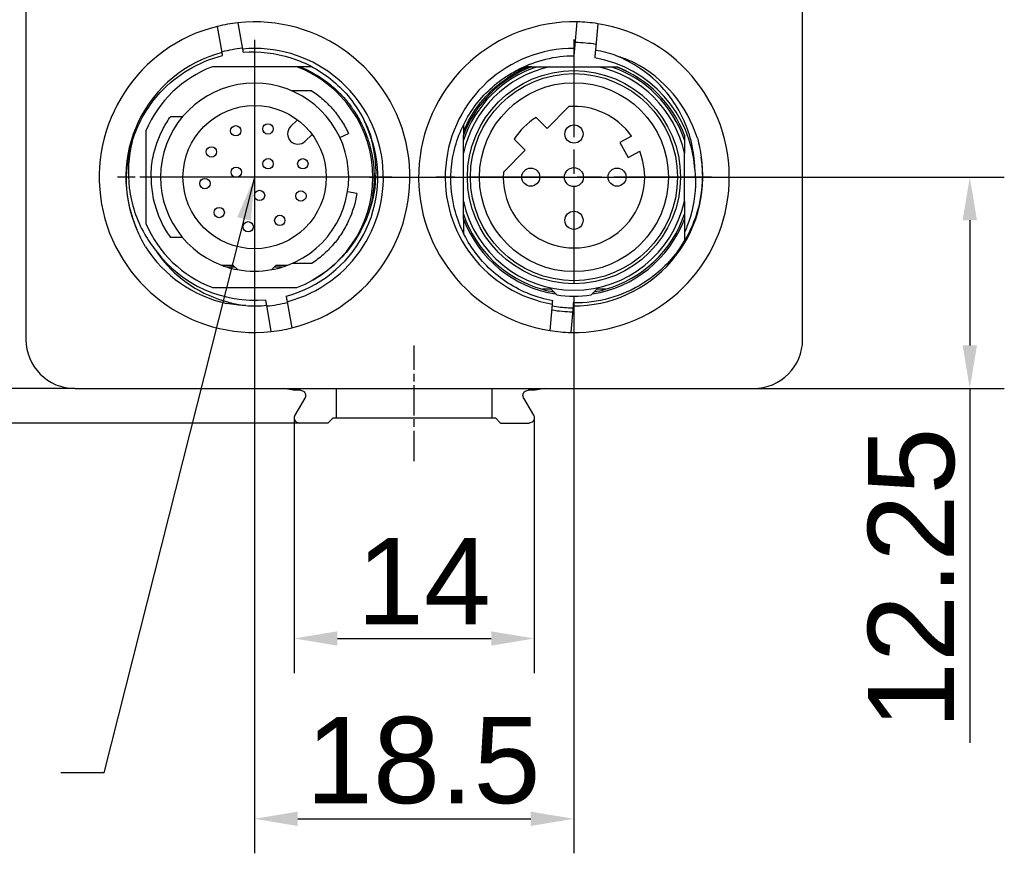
# Model space of a CAD drawing. Header units: millimetres. Extents: x 5 to 336, y 35 to 122.
# Tile 4 of 5: x 279 to 336, y 35 to 84. Entities that reach past the tile are written whole.
import ezdxf

# ---------------------------------------------------------------- set-up
doc = ezdxf.new("R2010")
doc.units = ezdxf.units.MM
doc.linetypes.add('CHAIN', pattern=[0.3543, 0.2362, -0.0295, 0.0591, -0.0295])
for name, color, linetype, lineweight in [('Bemaßungen(DIN)', 7, 'Continuous', 25), ('Mittellinie(DIN)', 7, 'CHAIN', 25), ('Mittelpunktmarkierung(DIN)', 7, 'Continuous', 25), ('Sichtbare Kanten(DIN)', 7, 'Continuous', 30), ('Sichtbare tangentiale Kanten(DIN)', 7, 'Continuous', 30), ('Symbole(DIN)', 7, 'Continuous', 25)]:
    doc.layers.add(name, color=color, linetype=linetype, lineweight=lineweight)
doc.styles.add('STANDARD-BSI~0', font='arial.ttf')
doc.dimstyles.new('Katalogzeichnungen', dxfattribs={"dimtxt": 5, "dimasz": 2.5, "dimexe": 2, "dimexo": 0, "dimgap": 0.8, "dimtad": 1, "dimrnd": 1e-08, "dimdsep": 46, "dimtxsty": 'STANDARD-BSI~0', "dimcen": 0.09, "dimdle": 10, "dimclrd": 250, "dimclre": 250, "dimclrt": 250, "dimazin": 2, "dimtfac": 1, "dimtmove": 0, "dimatfit": 3, "dimfxl": 1, "dimtolj": 1, "dimtzin": 0, "dimlwd": 25, "dimlwe": 25, "dimarcsym": 0})
doc.dimstyles.new('Katalogzeichnungen$7', dxfattribs={"dimtxt": 5, "dimasz": 2.5, "dimexe": 2, "dimexo": 0, "dimgap": 0.8, "dimtad": 1, "dimrnd": 1e-08, "dimdsep": 46, "dimtxsty": 'STANDARD-BSI~0', "dimcen": 0.09, "dimdle": 10, "dimclrd": 179, "dimclre": 250, "dimclrt": 250, "dimazin": 2, "dimtfac": 1, "dimtmove": 0, "dimatfit": 3, "dimfxl": 1, "dimtolj": 1, "dimtzin": 0, "dimlwd": 25, "dimlwe": 25, "dimarcsym": 0})

# ---------------------------------------------------------------- blocks, each defined once
blk = doc.blocks.new('*D7')
at = {"layer": 'Bemaßungen(DIN)', "color": 250, "linetype": 'Continuous', "lineweight": 25}
for p, q in [((299.622, 74.437), (336.405, 74.437)), ((334.405, 71.937), (334.405, 64.687)), ((321.872, 62.187), (336.405, 62.187)), ((334.405, 62.187), (334.405, 41.648))]:
    blk.add_line(p, q, dxfattribs=at)
at = {"layer": 'Bemaßungen(DIN)', "color": 250, "linetype": 'Continuous'}
for points in [[(333.989, 71.937), (334.822, 71.937), (334.405, 74.437)], [(333.989, 64.687), (334.822, 64.687), (334.405, 62.187)]]:
    blk.add_solid(points, dxfattribs=at)
at = {"layer": 'Defpoints', "color": 0, "linetype": 'Continuous'}
for p in [(299.622, 74.437), (334.405, 74.437), (321.872, 62.187)]:
    blk.add_point(p, dxfattribs=at)
at = {"layer": 'Bemaßungen(DIN)', "color": 250, "linetype": 'Continuous', "lineweight": 25, "insert": (328.5, 42.448), "char_height": 5, "attachment_point": 1, "rotation": 90, "style": 'STANDARD-BSI~0'}
blk.add_mtext('\\A1;12.25', dxfattribs=at)
blk = doc.blocks.new('*D8')
at = {"layer": 'Bemaßungen(DIN)', "color": 250, "linetype": 'Continuous', "lineweight": 25}
for p, q in [((295.266, 60.487), (295.266, 45.702)), ((309.177, 60.487), (309.177, 45.702)), ((297.766, 47.702), (306.677, 47.702))]:
    blk.add_line(p, q, dxfattribs=at)
at = {"layer": 'Bemaßungen(DIN)', "color": 250, "linetype": 'Continuous'}
for points in [[(297.766, 48.119), (297.766, 47.286), (295.266, 47.702)], [(306.677, 48.119), (306.677, 47.286), (309.177, 47.702)]]:
    blk.add_solid(points, dxfattribs=at)
at = {"layer": 'Defpoints', "color": 0, "linetype": 'Continuous'}
for p in [(295.266, 60.487), (309.177, 60.487), (309.177, 47.702)]:
    blk.add_point(p, dxfattribs=at)
at = {"layer": 'Bemaßungen(DIN)', "color": 250, "linetype": 'Continuous', "lineweight": 25, "insert": (298.886, 53.523), "char_height": 5, "attachment_point": 1, "style": 'STANDARD-BSI~0'}
blk.add_mtext('\\A1;14', dxfattribs=at)
blk = doc.blocks.new('*D13')
at = {"layer": 'Bemaßungen(DIN)', "color": 250, "linetype": 'Continuous', "lineweight": 25}
for p, q in [((270.448, 64.687), (270.448, 67.187)), ((282.572, 62.187), (268.448, 62.187)), ((270.448, 62.187), (270.448, 60.187)), ((295.566, 60.187), (268.448, 60.187)), ((270.448, 57.687), (270.448, 49.16))]:
    blk.add_line(p, q, dxfattribs=at)
at = {"layer": 'Bemaßungen(DIN)', "color": 250, "linetype": 'Continuous'}
for points in [[(270.031, 64.687), (270.864, 64.687), (270.448, 62.187)], [(270.031, 57.687), (270.864, 57.687), (270.448, 60.187)]]:
    blk.add_solid(points, dxfattribs=at)
at = {"layer": 'Defpoints', "color": 0, "linetype": 'Continuous'}
for p in [(270.448, 62.187), (282.572, 62.187), (295.566, 60.187)]:
    blk.add_point(p, dxfattribs=at)
at = {"layer": 'Bemaßungen(DIN)', "color": 250, "linetype": 'Continuous', "lineweight": 25, "insert": (264.627, 49.96), "char_height": 5, "attachment_point": 1, "rotation": 90, "style": 'STANDARD-BSI~0'}
blk.add_mtext('\\A1;2', dxfattribs=at)
blk = doc.blocks.new('*D14')
at = {"layer": 'Bemaßungen(DIN)', "color": 250, "linetype": 'Continuous', "lineweight": 25}
for p, q in [((282.572, 105.187), (268.448, 105.187)), ((270.448, 102.687), (270.448, 64.687)), ((282.572, 62.187), (268.448, 62.187))]:
    blk.add_line(p, q, dxfattribs=at)
at = {"layer": 'Bemaßungen(DIN)', "color": 250, "linetype": 'Continuous'}
for points in [[(270.031, 102.687), (270.864, 102.687), (270.448, 105.187)], [(270.031, 64.687), (270.864, 64.687), (270.448, 62.187)]]:
    blk.add_solid(points, dxfattribs=at)
at = {"layer": 'Defpoints', "color": 0, "linetype": 'Continuous'}
for p in [(282.572, 105.187), (270.448, 62.187), (282.572, 62.187)]:
    blk.add_point(p, dxfattribs=at)
at = {"layer": 'Bemaßungen(DIN)', "color": 250, "linetype": 'Continuous', "lineweight": 25, "insert": (264.539, 80.005), "char_height": 5, "attachment_point": 1, "rotation": 90, "style": 'STANDARD-BSI~0'}
blk.add_mtext('\\A1;43', dxfattribs=at)
blk = doc.blocks.new('*D19')
at = {"layer": 'Bemaßungen(DIN)', "color": 250, "linetype": 'Continuous', "lineweight": 25}
for p, q in [((292.972, 67.787), (292.972, 35.253)), ((311.472, 66.462), (311.472, 35.253)), ((295.472, 37.253), (308.972, 37.253))]:
    blk.add_line(p, q, dxfattribs=at)
at = {"layer": 'Bemaßungen(DIN)', "color": 250, "linetype": 'Continuous'}
for points in [[(295.472, 37.669), (295.472, 36.836), (292.972, 37.253)], [(308.972, 37.669), (308.972, 36.836), (311.472, 37.253)]]:
    blk.add_solid(points, dxfattribs=at)
at = {"layer": 'Defpoints', "color": 0, "linetype": 'Continuous'}
for p in [(292.972, 67.787), (311.472, 66.462), (311.472, 37.253)]:
    blk.add_point(p, dxfattribs=at)
at = {"layer": 'Bemaßungen(DIN)', "color": 250, "linetype": 'Continuous', "lineweight": 25, "insert": (295.944, 43.158), "char_height": 5, "attachment_point": 1, "style": 'STANDARD-BSI~0'}
blk.add_mtext('\\A1;18.5', dxfattribs=at)

msp = doc.modelspace()

# ---------------------------------------------------------------- linework, layer by layer
at = {"layer": 'Mittellinie(DIN)', "linetype": 'CHAIN', "ltscale": 7.44499}
msp.add_line((302.222, 57.987), (302.222, 64.687), dxfattribs=at)
at = {"layer": 'Mittelpunktmarkierung(DIN)', "linetype": 'CHAIN', "ltscale": 23.990969}
for p, q in [((292.972, 82.387), (292.972, 69.437)), ((311.472, 82.412), (311.472, 66.462)), ((292.972, 81.087), (292.972, 67.787)), ((300.922, 74.437), (285.022, 74.437)), ((299.622, 74.437), (286.322, 74.437)), ((319.447, 74.437), (303.497, 74.437))]:
    msp.add_line(p, q, dxfattribs=at)
at = {"layer": 'Sichtbare Kanten(DIN)'}
for p, q in [((279.722, 102.337), (279.722, 65.037)), ((324.722, 65.037), (324.722, 102.337)), ((292.003, 83.385), (292.271, 81.863)), ((311.522, 81.896), (311.656, 83.435)), ((312.852, 83.331), (312.717, 81.791)), ((291.09, 81.655), (290.821, 83.177)), ((295.413, 80.837), (290.53, 80.837)), ((310.078, 80.837), (312.865, 80.837)), ((313.921, 80.837), (313.913, 80.837)), ((296.288, 79.437), (295.14, 79.437)), ((309.916, 77.266), (311.177, 78.527)), ((288.794, 77.937), (288.098, 77.937)), ((295.451, 77.765), (295.057, 77.372)), ((309.279, 77.902), (309.916, 77.266)), ((286.672, 77.127), (286.672, 71.748)), ((295.906, 76.523), (296.299, 76.917)), ((297.911, 76.741), (298.409, 76.973)), ((308.007, 76.629), (308.643, 75.993)), ((314.809, 76.818), (314.133, 76.451)), ((314.133, 76.451), (314.61, 75.572)), ((307.382, 74.732), (308.643, 75.993)), ((314.61, 75.572), (315.286, 75.94)), ((305.072, 73.044), (305.072, 75.831)), ((317.872, 73.044), (317.872, 75.831)), ((298.898, 73.499), (298.354, 73.585)), ((305.072, 72.292), (305.072, 73.044)), ((317.872, 73.044), (317.872, 72.292)), ((305.072, 71.995), (305.072, 71.197)), ((317.872, 71.995), (317.872, 70.742)), ((288.794, 70.937), (288.098, 70.937)), ((291.05, 69.337), (291.714, 69.337)), ((291.34, 69.237), (291.814, 69.237)), ((291.714, 69.337), (291.972, 69.08)), ((293.972, 69.08), (294.229, 69.337)), ((294.129, 69.237), (294.603, 69.237)), ((294.229, 69.337), (294.893, 69.337)), ((290.53, 68.037), (295.413, 68.037)), ((310.144, 67.937), (309.651, 67.937)), ((310.144, 67.937), (310.472, 67.61)), ((312.472, 67.61), (312.799, 67.937)), ((313.292, 67.937), (312.799, 67.937)), ((293.94, 65.49), (293.672, 67.011)), ((294.853, 67.22), (295.122, 65.698)), ((310.091, 65.544), (310.226, 67.083)), ((311.421, 66.979), (311.287, 65.439)), ((282.572, 62.187), (321.872, 62.187)), ((295.222, 62.087), (294.654, 62.187)), ((309.789, 62.187), (309.222, 62.087)), ((295.624, 62.087), (295.222, 62.087)), ((295.884, 61.637), (295.306, 60.637)), ((308.559, 61.637), (309.137, 60.637)), ((309.222, 62.087), (308.819, 62.087)), ((297.522, 60.487), (297.222, 60.187)), ((297.522, 60.487), (297.722, 60.487)), ((297.722, 60.487), (306.722, 60.487)), ((306.722, 60.487), (306.922, 60.487)), ((306.922, 60.487), (307.222, 60.187)), ((297.222, 60.187), (295.566, 60.187)), ((307.222, 60.187), (308.877, 60.187))]:
    msp.add_line(p, q, dxfattribs=at)
for centre, radius in [((311.472, 74.437), 6.175), ((311.472, 74.437), 6), ((311.472, 74.437), 5.475), ((292.972, 74.437), 4.15), ((291.879, 77.124), 0.3), ((293.747, 77.232), 0.3), ((311.472, 76.937), 0.525), ((290.466, 75.898), 0.3), ((293.749, 75.215), 0.3), ((295.766, 75.212), 0.3), ((291.909, 74.722), 0.3), ((308.972, 74.437), 0.525), ((311.472, 74.437), 0.55), ((313.972, 74.437), 0.525), ((290.096, 74.065), 0.3), ((293.256, 73.375), 0.3), ((295.658, 73.345), 0.3), ((290.921, 72.387), 0.3), ((311.472, 71.937), 0.525), ((294.432, 71.932), 0.3), ((292.599, 71.561), 0.3)]:
    msp.add_circle(centre, radius, dxfattribs=at)
for centre, radius, start, end in [((292.972, 74.437), 9, 96.1774, 103.8226), ((292.972, 74.437), 9, 283.8226, 96.1774), ((311.472, 74.437), 9, 88.8226, 261.1774), ((311.472, 74.437), 9, 268.8226, 81.1774), ((311.472, 74.437), 9, 81.1774, 88.8226), ((292.972, 74.437), 9, 103.8226, 276.1774), ((311.472, 74.437), 7.799, 80.5878, 89.4122), ((292.972, 74.437), 7.459, 104.614, 203.9257), ((292.972, 74.437), 7.5, 95.4114, 104.5886), ((292.972, 74.437), 7.459, 284.614, 95.386), ((311.472, 74.437), 7.459, 89.614, 260.386), ((311.472, 74.437), 7.459, 71.077, 80.386), ((311.472, 74.437), 7.016, 89.9062, 117.2609), ((311.472, 74.437), 7.016, 3.6436, 80.0938), ((311.472, 74.437), 7.5, 17.4993, 62.5033), ((292.972, 74.437), 6.85, 110.8836, 156.8834), ((292.972, 74.437), 6.85, 290.8836, 69.1164), ((311.472, 74.437), 6.55, 102.2856, 167.7144), ((311.472, 74.437), 6.75, 108.5317, 161.4683), ((311.472, 74.437), 6.85, 110.8836, 159.1164), ((311.472, 74.437), 6.55, 12.2856, 77.7144), ((311.472, 74.437), 6.75, 18.5317, 71.4683), ((311.472, 74.437), 6.85, 20.8836, 69.1164), ((292.972, 74.437), 5.45, 290.6455, 249.3545), ((311.472, 74.437), 4.1, 35.5047, 94.1214), ((311.472, 74.437), 4.1, 122.3196, 147.6804), ((295.482, 76.948), 0.6, 135, 315), ((292.972, 74.437), 7.134, 284.8249, 19.2372), ((311.472, 74.437), 4.1, 175.8786, 21.4953), ((311.472, 74.437), 7.459, 269.614, 8.9257), ((311.472, 74.437), 6.55, 192.2856, 347.7144), ((311.472, 74.437), 6.75, 198.5317, 254.3575), ((311.472, 74.437), 6.85, 200.8836, 261.1014), ((311.472, 74.437), 6.85, 278.8986, 339.1164), ((311.472, 74.437), 6.75, 285.6425, 341.4683), ((292.972, 74.437), 6.85, 203.1166, 249.1164), ((292.972, 74.437), 7.5, 212.4993, 257.5033), ((292.972, 74.437), 7.134, 216.5898, 275.1751), ((292.972, 74.437), 5.45, 249.3545, 252.5786), ((292.972, 74.437), 5.45, 252.5786, 259.4271), ((292.972, 74.437), 5.45, 259.4271, 280.5729), ((292.972, 74.437), 5.45, 280.5729, 287.4214), ((292.972, 74.437), 5.45, 287.4214, 290.6455), ((311.472, 74.437), 6.75, 254.3575, 259.9207), ((311.472, 74.437), 6.75, 280.0793, 285.6425), ((311.472, 74.437), 6.9, 261.6669, 278.3331), ((292.972, 74.437), 7.459, 266.077, 275.386), ((292.972, 74.437), 7.5, 275.4114, 284.5886), ((311.472, 74.437), 7.799, 260.5878, 269.4122), ((292.972, 74.437), 9, 276.1774, 283.8226), ((282.572, 65.037), 2.85, 180, 270), ((311.472, 74.437), 9, 261.1774, 268.8226), ((321.872, 65.037), 2.85, 270, 0)]:
    msp.add_arc(centre, radius, start, end, dxfattribs=at)
for points, weights in [([(291.12, 81.482), (291.105, 81.567), (291.09, 81.655)], [1.00027259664, 1.0002069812, 1]), ([(292.271, 81.863), (292.288, 81.767), (292.305, 81.674)], [1, 1.00022698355, 1.00028395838]), ([(311.483, 81.453), (311.502, 81.668), (311.522, 81.896)], [1.00012540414, 1.00053507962, 1]), ([(312.717, 81.791), (312.697, 81.563), (312.678, 81.348)], [1, 1.00053507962, 1.00012540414]), ([(309.03, 80.837), (309.179, 80.837), (309.326, 80.837)], [1.90749853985, 1.91519278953, 1.92200423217]), ([(313.617, 80.837), (313.764, 80.837), (313.913, 80.837)], [1.92200423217, 1.91519278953, 1.90749853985]), ([(305.072, 76.583), (305.072, 76.73), (305.072, 76.879)], [1.7244318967, 1.718320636, 1.71141731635]), ([(317.872, 76.879), (317.872, 76.73), (317.872, 76.583)], [1.71142526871, 1.71832862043, 1.72443990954]), ([(305.072, 71.995), (305.072, 72.145), (305.072, 72.292)], [1.71141731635, 1.718320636, 1.7244318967]), ([(317.872, 72.292), (317.872, 72.145), (317.872, 71.995)], [1.72444011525, 1.71832882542, 1.71142547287]), ([(293.672, 67.011), (293.643, 67.176), (293.615, 67.333)], [1, 1.00038942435, 1.00027843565]), ([(294.797, 67.541), (294.824, 67.384), (294.853, 67.22)], [1.00027843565, 1.00038942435, 1]), ([(310.226, 67.083), (310.234, 67.18), (310.243, 67.275)], [1, 1.00022698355, 1.00028395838]), ([(311.437, 67.153), (311.429, 67.067), (311.421, 66.979)], [1.00027259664, 1.0002069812, 1])]:
    msp.add_rational_spline(points, weights, degree=2, dxfattribs=at)
for points, knots in [([(292.305, 81.674), (293.241, 81.747), (294.182, 81.638), (295.97, 81.067), (296.8, 80.61), (298.233, 79.405), (298.824, 78.671), (299.436, 77.504), (299.586, 77.15), (299.707, 76.788)], [0.0015449, 0.0015449, 0.0015449, 0.0015449, 0.2831867, 0.2831867, 0.5648712, 0.5648712, 0.8450536, 0.8450536, 0.9603587, 0.9603587, 0.9603587, 0.9603587]), ([(286.154, 71.412), (285.792, 72.258), (285.59, 73.164), (285.526, 75.047), (285.681, 76.008), (286.35, 77.81), (286.855, 78.635), (287.99, 79.866), (288.549, 80.318), (289.775, 81.042), (290.433, 81.312), (291.12, 81.482)], [0.306774, 0.306774, 0.306774, 0.306774, 0.583026, 0.583026, 0.872286, 0.872286, 1.160043, 1.160043, 1.374771, 1.374771, 1.587234, 1.587234, 1.587234, 1.587234]), ([(318.473, 74.883), (318.467, 75.443), (318.395, 76.002), (318.026, 77.454), (317.619, 78.305), (316.581, 79.704), (315.996, 80.267), (314.879, 81.033), (314.396, 81.29), (313.89, 81.493)], [0.1060013, 0.1060013, 0.1060013, 0.1060013, 0.2750383, 0.2750383, 0.5556646, 0.5556646, 0.7978258, 0.7978258, 0.9618417, 0.9618417, 0.9618417, 0.9618417]), ([(295.609, 80.837), (295.603, 80.837), (295.596, 80.837), (295.544, 80.837), (295.504, 80.837), (295.455, 80.837), (295.44, 80.837), (295.424, 80.837), (295.42, 80.837), (295.415, 80.837), (295.413, 80.837), (295.413, 80.837)], [-0.01834783, -0.01834783, -0.01834783, -0.01834783, -0.01726142, -0.01726142, -0.00934726, -0.00934726, -0.00435425, -0.00435425, -0.00206063, -0.00206063, 0, 0, 0, 0]), ([(296.291, 80.837), (296.273, 80.837), (296.255, 80.837), (296.028, 80.837), (295.819, 80.837), (295.609, 80.837)], [-0.07056606, -0.07056606, -0.07056606, -0.07056606, -0.06486096, -0.06486096, 0, 0, 0, 0]), ([(310.243, 67.275), (309.32, 67.446), (308.439, 67.795), (306.859, 68.81), (306.176, 69.466), (305.103, 71.001), (304.722, 71.863), (304.315, 73.679), (304.29, 74.616), (304.601, 76.442), (304.932, 77.313), (305.907, 78.875), (306.541, 79.552), (307.594, 80.309), (307.919, 80.505), (308.258, 80.674)], [0.001545, 0.001545, 0.001545, 0.001545, 0.283187, 0.283187, 0.564871, 0.564871, 0.845054, 0.845054, 1.123734, 1.123734, 1.400911, 1.400911, 1.676585, 1.676585, 1.790529, 1.790529, 1.790529, 1.790529]), ([(308.722, 80.837), (308.272, 80.664), (307.839, 80.444), (307.353, 80.13), (307.274, 80.077), (307.196, 80.022)], [-0.5495102, -0.5495102, -0.5495102, -0.5495102, -0.4037689, -0.4037689, -0.3748769, -0.3748769, -0.3748769, -0.3748769]), ([(309.03, 80.837), (309.03, 80.837), (309.028, 80.837), (309.023, 80.837), (309.018, 80.837), (309.003, 80.837), (308.988, 80.837), (308.939, 80.837), (308.901, 80.837), (308.849, 80.837), (308.842, 80.837), (308.834, 80.837)], [-0.03260329, -0.03260329, -0.03260329, -0.03260329, -0.02889184, -0.02889184, -0.02480152, -0.02480152, -0.01592265, -0.01592265, -0.00227481, -0.00227481, 0, 0, 0, 0]), ([(309.326, 80.837), (309.413, 80.837), (309.5, 80.837), (309.584, 80.837), (309.669, 80.837), (309.752, 80.837), (309.834, 80.837), (309.917, 80.837), (309.998, 80.837), (310.078, 80.837)], [0, 0, 0, 0, 0.333333, 0.333333, 0.333333, 0.666667, 0.666667, 0.666667, 1, 1, 1, 1]), ([(312.865, 80.837), (312.945, 80.837), (313.027, 80.837), (313.109, 80.837), (313.191, 80.837), (313.274, 80.837), (313.359, 80.837), (313.444, 80.837), (313.53, 80.837), (313.617, 80.837)], [0, 0, 0, 0, 0.333333, 0.333333, 0.333333, 0.666667, 0.666667, 0.666667, 1, 1, 1, 1]), ([(296.288, 79.437), (296.517, 79.286), (296.735, 79.118), (296.941, 78.937), (297.147, 78.755), (297.34, 78.56), (297.519, 78.352), (297.698, 78.144), (297.863, 77.923), (298.011, 77.693), (298.16, 77.462), (298.293, 77.222), (298.409, 76.973)], [0, 0, 0, 0, 0.25, 0.25, 0.25, 0.5, 0.5, 0.5, 0.75, 0.75, 0.75, 1, 1, 1, 1]), ([(286.972, 74.437), (286.972, 74.447), (286.972, 74.458), (286.974, 74.855), (287.013, 75.241), (287.198, 76.158), (287.379, 76.677), (287.752, 77.408), (287.893, 77.643), (288.069, 77.896), (288.085, 77.919), (288.098, 77.937)], [0.0736859, 0.0736859, 0.0736859, 0.0736859, 0.0768476, 0.0768476, 0.1970621, 0.1970621, 0.3676956, 0.3676956, 0.4529463, 0.4529463, 0.4637176, 0.4637176, 0.4637176, 0.4637176]), ([(299.186, 77.977), (299.31, 77.737), (299.421, 77.49), (299.824, 76.438), (299.982, 75.597), (299.99, 73.906), (299.843, 73.073), (299.551, 72.287)], [0.4784282, 0.4784282, 0.4784282, 0.4784282, 0.5590399, 0.5590399, 0.8135284, 0.8135284, 1.065334, 1.065334, 1.065334, 1.065334]), ([(305.072, 77.075), (305.072, 77.068), (305.072, 77.062), (305.072, 77.01), (305.072, 76.97), (305.072, 76.921), (305.072, 76.906), (305.072, 76.89), (305.072, 76.886), (305.072, 76.881), (305.072, 76.879), (305.072, 76.879)], [-0.01834543, -0.01834543, -0.01834543, -0.01834543, -0.0172867, -0.0172867, -0.00936319, -0.00936319, -0.00436256, -0.00436256, -0.0020644, -0.0020644, 0, 0, 0, 0]), ([(285.88, 76.51), (285.657, 75.626), (285.6, 74.709), (285.83, 72.871), (286.128, 71.969), (286.782, 70.81), (287.001, 70.488), (287.244, 70.185)], [0.3038229, 0.3038229, 0.3038229, 0.3038229, 0.577402, 0.577402, 0.8599481, 0.8599481, 0.977026, 0.977026, 0.977026, 0.977026]), ([(305.072, 75.831), (305.072, 75.911), (305.072, 75.992), (305.072, 76.075), (305.072, 76.157), (305.072, 76.24), (305.072, 76.325), (305.072, 76.409), (305.072, 76.495), (305.072, 76.583)], [0, 0, 0, 0, 0.333333, 0.333333, 0.333333, 0.666667, 0.666667, 0.666667, 1, 1, 1, 1]), ([(317.872, 76.583), (317.872, 76.495), (317.872, 76.409), (317.872, 76.325), (317.872, 76.24), (317.872, 76.157), (317.872, 76.075), (317.872, 75.992), (317.872, 75.911), (317.872, 75.831)], [0, 0, 0, 0, 0.333333, 0.333333, 0.333333, 0.666667, 0.666667, 0.666667, 1, 1, 1, 1]), ([(318.84, 75.595), (318.97, 74.684), (318.931, 73.757), (318.506, 71.921), (318.107, 71.033), (316.995, 69.466), (316.293, 68.799), (314.878, 67.904), (314.221, 67.612), (312.85, 67.23), (312.144, 67.14), (311.437, 67.153)], [0.306774, 0.306774, 0.306774, 0.306774, 0.583026, 0.583026, 0.872286, 0.872286, 1.160043, 1.160043, 1.374771, 1.374771, 1.587234, 1.587234, 1.587234, 1.587234]), ([(318.473, 74.883), (318.505, 74.57), (318.516, 74.254), (318.481, 73.13), (318.316, 72.333), (317.975, 71.46), (317.925, 71.341), (317.872, 71.224)], [-1.1939312, -1.1939312, -1.1939312, -1.1939312, -1.0989814, -1.0989814, -0.856205, -0.856205, -0.8175004, -0.8175004, -0.8175004, -0.8175004]), ([(286.972, 74.437), (286.972, 74.395), (286.972, 74.354), (286.975, 74.219), (286.979, 74.124), (287.011, 73.651), (287.073, 73.274), (287.439, 71.885), (287.909, 71.201), (288.098, 70.937)], [-0.2664965, -0.2664965, -0.2664965, -0.2664965, -0.2623019, -0.2623019, -0.2522785, -0.2522785, -0.2121862, -0.2121862, -0.1006624, -0.1006624, -0.1006624, -0.1006624]), ([(298.898, 73.499), (298.811, 72.953), (298.648, 72.421), (298.417, 71.92), (298.301, 71.669), (298.168, 71.426), (298.019, 71.194), (297.94, 71.07), (297.856, 70.949), (297.767, 70.831), (297.69, 70.728), (297.609, 70.628), (297.525, 70.531), (297.345, 70.321), (297.151, 70.124), (296.944, 69.942), (296.737, 69.759), (296.518, 69.591), (296.288, 69.438)], [0, 0, 0, 0, 0.333333, 0.333333, 0.333333, 0.5, 0.5, 0.5, 0.588955, 0.588955, 0.588955, 0.666667, 0.666667, 0.666667, 0.833333, 0.833333, 0.833333, 1, 1, 1, 1]), ([(299.551, 72.287), (299.292, 71.59), (298.964, 70.978), (298.22, 69.983), (297.861, 69.599), (297.107, 68.953), (296.72, 68.684), (296.311, 68.457)], [0, 0, 0, 0, 0.2230721, 0.2230721, 0.3854283, 0.3854283, 0.531376, 0.531376, 0.531376, 0.531376]), ([(287.244, 70.185), (287.66, 69.558), (288.174, 68.999), (289.399, 68.028), (290.11, 67.636), (291.387, 67.185), (291.92, 67.061), (292.461, 66.996)], [0.3288101, 0.3288101, 0.3288101, 0.3288101, 0.5556646, 0.5556646, 0.7978258, 0.7978258, 0.9618417, 0.9618417, 0.9618417, 0.9618417]), ([(296.288, 69.438), (296.081, 69.437), (295.873, 69.437), (295.512, 69.437), (295.36, 69.437), (295.14, 69.437)], [-0.2045243, -0.2045243, -0.2045243, -0.2045243, -0.0965439, -0.0965439, -0.0181974, -0.0181974, -0.0181974, -0.0181974]), ([(310.216, 66.971), (310.536, 66.917), (310.853, 66.885), (311.246, 66.868), (311.329, 66.866), (311.411, 66.866)], [1.1667943, 1.1667943, 1.1667943, 1.1667943, 1.2963596, 1.2963596, 1.3309718, 1.3309718, 1.3309718, 1.3309718]), ([(295.624, 62.087), (295.661, 62.087), (295.701, 62.08), (295.779, 62.047), (295.816, 62.022), (295.868, 61.964), (295.889, 61.933), (295.917, 61.863), (295.924, 61.824), (295.924, 61.747), (295.915, 61.706), (295.895, 61.658), (295.89, 61.647), (295.884, 61.637)], [0.05622919, 0.05622919, 0.05622919, 0.05622919, 0.07131529, 0.07131529, 0.08640139, 0.08640139, 0.0974908, 0.0974908, 0.10858021, 0.10858021, 0.12053391, 0.12053391, 0.12410338, 0.12410338, 0.12410338, 0.12410338]), ([(308.559, 61.637), (308.554, 61.647), (308.548, 61.658), (308.528, 61.706), (308.519, 61.747), (308.519, 61.824), (308.526, 61.863), (308.554, 61.933), (308.575, 61.964), (308.627, 62.022), (308.664, 62.047), (308.742, 62.08), (308.782, 62.087), (308.819, 62.087)], [0.09317365, 0.09317365, 0.09317365, 0.09317365, 0.09674312, 0.09674312, 0.10869682, 0.10869682, 0.11978623, 0.11978623, 0.13087563, 0.13087563, 0.14596173, 0.14596173, 0.16104783, 0.16104783, 0.16104783, 0.16104783]), ([(295.306, 60.637), (295.299, 60.625), (295.292, 60.611), (295.28, 60.58), (295.275, 60.562), (295.268, 60.525), (295.266, 60.506), (295.266, 60.487), (295.266, 60.466), (295.269, 60.444), (295.277, 60.403), (295.284, 60.384), (295.308, 60.329), (295.331, 60.298), (295.382, 60.247), (295.416, 60.224), (295.49, 60.195), (295.529, 60.187), (295.566, 60.187)], [0.20462708, 0.20462708, 0.20462708, 0.20462708, 0.20955477, 0.20955477, 0.21526788, 0.21526788, 0.22098099, 0.22098099, 0.22098099, 0.22750602, 0.22750602, 0.23403105, 0.23403105, 0.24708111, 0.24708111, 0.26279238, 0.26279238, 0.27850366, 0.27850366, 0.27850366, 0.27850366]), ([(309.137, 60.637), (309.144, 60.625), (309.151, 60.611), (309.163, 60.58), (309.168, 60.562), (309.175, 60.525), (309.177, 60.506), (309.177, 60.487), (309.177, 60.466), (309.175, 60.444), (309.166, 60.403), (309.159, 60.384), (309.135, 60.329), (309.112, 60.298), (309.061, 60.247), (309.027, 60.224), (308.954, 60.195), (308.914, 60.187), (308.877, 60.187)], [0.20462708, 0.20462708, 0.20462708, 0.20462708, 0.20955477, 0.20955477, 0.21526788, 0.21526788, 0.22098099, 0.22098099, 0.22098099, 0.22750602, 0.22750602, 0.23403105, 0.23403105, 0.24708111, 0.24708111, 0.26279238, 0.26279238, 0.27850366, 0.27850366, 0.27850366, 0.27850366])]:
    msp.add_open_spline(points, degree=3, knots=knots, dxfattribs=at)
for points in [[(313.89, 81.493), (314.247, 81.385), (314.596, 81.251), (314.934, 81.09)], [(308.834, 80.837), (308.797, 80.837), (308.759, 80.837), (308.722, 80.837)], [(314.611, 80.526), (314.387, 80.642), (314.156, 80.746), (313.921, 80.837)], [(305.072, 77.468), (305.072, 77.337), (305.072, 77.206), (305.072, 77.075)], [(318.624, 76.692), (318.724, 76.332), (318.796, 75.965), (318.84, 75.595)], [(286.646, 70.408), (286.457, 70.731), (286.292, 71.066), (286.154, 71.412)], [(292.461, 66.996), (292.089, 67.008), (291.717, 67.047), (291.349, 67.115)]]:
    msp.add_open_spline(points, degree=3, dxfattribs=at)
at = {"layer": 'Sichtbare tangentiale Kanten(DIN)'}
for p, q in [((287.522, 74.437), (286.972, 74.437)), ((297.722, 60.487), (297.722, 62.187)), ((306.722, 62.187), (306.722, 60.487))]:
    msp.add_line(p, q, dxfattribs=at)
for points, knots in [([(295.609, 80.837), (295.905, 80.715), (296.193, 80.572), (296.469, 80.411), (296.741, 80.252), (297.001, 80.074), (297.249, 79.88), (297.253, 79.876), (297.258, 79.873), (297.262, 79.869), (297.434, 79.733), (297.6, 79.589), (297.758, 79.437)], [0, 0, 0, 0, 0.0588235, 0.0588235, 0.0588235, 0.1166069, 0.1166069, 0.1166069, 0.1176471, 0.1176471, 0.1176471, 0.1579534, 0.1579534, 0.1579534, 0.1579534]), ([(305.072, 77.075), (305.303, 77.636), (305.609, 78.166), (305.978, 78.648), (306.162, 78.889), (306.362, 79.117), (306.577, 79.332), (306.791, 79.547), (307.02, 79.747), (307.261, 79.931), (307.743, 80.3), (308.273, 80.606), (308.834, 80.837)], [0.0000001, 0.0000001, 0.0000001, 0.0000001, 0.3333333, 0.3333333, 0.3333333, 0.5, 0.5, 0.5, 0.6666667, 0.6666667, 0.6666667, 1, 1, 1, 1]), ([(297.758, 79.437), (297.831, 79.368), (297.903, 79.296), (297.972, 79.223), (298.194, 78.992), (298.399, 78.745), (298.587, 78.485), (298.616, 78.445), (298.644, 78.405), (298.672, 78.364), (298.826, 78.141), (298.966, 77.909), (299.093, 77.67), (299.146, 77.569), (299.197, 77.466), (299.245, 77.363)], [0.1579534, 0.1579534, 0.1579534, 0.1579534, 0.1764706, 0.1764706, 0.1764706, 0.2352941, 0.2352941, 0.2352941, 0.2444047, 0.2444047, 0.2444047, 0.2941176, 0.2941176, 0.2941176, 0.3150979, 0.3150979, 0.3150979, 0.3150979]), ([(299.438, 76.908), (299.452, 76.869), (299.467, 76.83), (299.481, 76.792), (299.517, 76.693), (299.55, 76.593), (299.581, 76.493), (299.645, 76.288), (299.7, 76.079), (299.744, 75.868), (299.843, 75.398), (299.894, 74.918), (299.894, 74.437), (299.894, 74.075), (299.865, 73.712), (299.808, 73.354)], [0.3453324, 0.3453324, 0.3453324, 0.3453324, 0.3529412, 0.3529412, 0.3529412, 0.3722024, 0.3722024, 0.3722024, 0.4117647, 0.4117647, 0.4117647, 0.5, 0.5, 0.5, 0.5665649, 0.5665649, 0.5665649, 0.5665649]), ([(299.808, 73.354), (299.79, 73.238), (299.768, 73.122), (299.744, 73.006), (299.7, 72.796), (299.645, 72.587), (299.581, 72.381), (299.571, 72.35), (299.561, 72.318), (299.551, 72.287)], [0.56656485, 0.56656485, 0.56656485, 0.56656485, 0.58823529, 0.58823529, 0.58823529, 0.62779762, 0.62779762, 0.62779762, 0.63386524, 0.63386524, 0.63386524, 0.63386524])]:
    msp.add_open_spline(points, degree=3, knots=knots, dxfattribs=at)
msp.add_open_spline([(299.245, 77.363), (299.315, 77.213), (299.379, 77.062), (299.438, 76.908)], degree=3, dxfattribs=at)

# ---------------------------------------------------------------- dimensions: what is measured, and where the dimension line sits
at = {"layer": 'Bemaßungen(DIN)', "color": 250, "linetype": 'Continuous', "lineweight": 25}
for base, p1, p2, angle, override, picture, middle in [((270.448, 62.187), (282.572, 105.187), (282.572, 62.187), 90, {"dimgap": 0.8, "dimdec": 2, "dimtol": 0, "dimlim": 0, "dimtp": 0, "dimtm": 0, "dimtdec": 2, "dimtofl": 0, "dimatfit": 1}, '*D14', (270.448, 83.687)), ((334.405, 74.437), (321.872, 62.187), (299.622, 74.437), 90, {"dimgap": 0.8, "dimdec": 2, "dimtol": 0, "dimlim": 0, "dimtp": 0, "dimtm": 0, "dimtdec": 2, "dimtofl": 0, "dimatfit": 2}, '*D7', (334.405, 50.668)), ((311.472, 37.253), (292.972, 67.787), (311.472, 66.462), 180, {"dimgap": 0.8, "dimdec": 2, "dimtol": 0, "dimlim": 0, "dimtp": 0, "dimtm": 0, "dimtdec": 2, "dimtofl": 0, "dimatfit": 1}, '*D19', (302.222, 37.253)), ((270.448, 62.187), (295.566, 60.187), (282.572, 62.187), 90, {"dimgap": 0.8, "dimdec": 2, "dimtol": 0, "dimlim": 0, "dimtp": 0, "dimtm": 0, "dimtdec": 2, "dimtofl": 1, "dimatfit": 1}, '*D13', (270.448, 51.616)), ((309.177, 47.702), (295.266, 60.487), (309.177, 60.487), 180, {"dimgap": 0.8, "dimdec": 0, "dimtol": 0, "dimlim": 0, "dimtp": 0, "dimtm": 0, "dimtdec": 2, "dimtofl": 0, "dimatfit": 1}, '*D8', (302.222, 47.702))]:
    dim = msp.add_linear_dim(base=base, p1=p1, p2=p2, angle=angle, dimstyle='Katalogzeichnungen', override=override, dxfattribs=at)
    dim.commit()
    dim.dimension.update_dxf_attribs({"geometry": picture, "text_midpoint": middle, "dimtype": 160})

# ---------------------------------------------------------------- leaders
at = {"layer": 'Symbole(DIN)', "color": 179, "linetype": 'Continuous', "lineweight": 25, "annotation_type": 0, "has_hookline": 1, "hookline_direction": 1, "text_width": 34.164}
msp.add_leader([(292.972, 74.437), (284.246, 39.91), (281.746, 39.91)], dimstyle='Katalogzeichnungen$7', override={"dimtad": 0}, dxfattribs=at)

doc.saveas('drawing.dxf')
